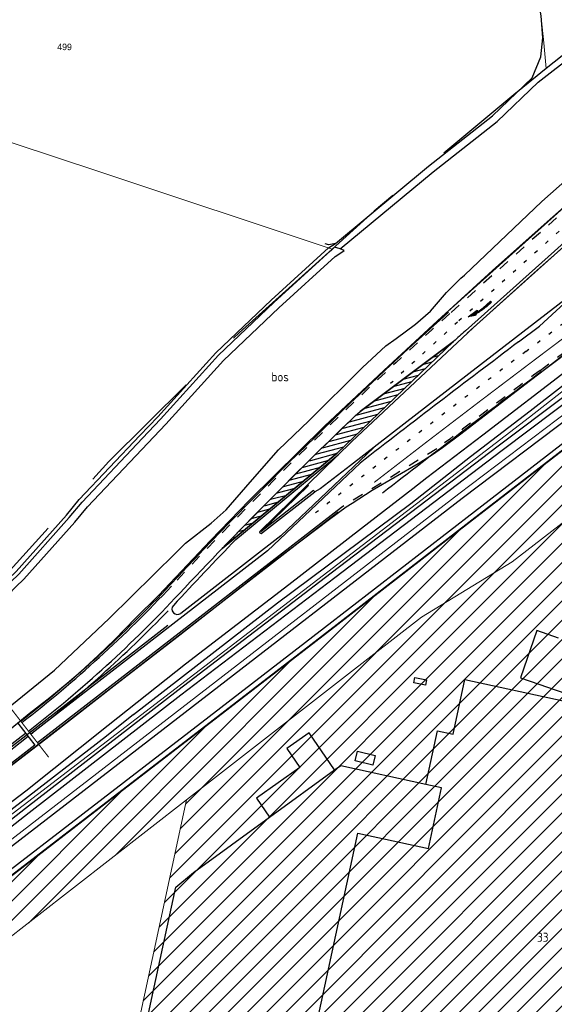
# Model space of a CAD drawing. Header units: metres. Extents: x 233874 to 239264, y 443832 to 448222.
# Tile 169 of 198: x 237457 to 237604, y 446499 to 446770. Entities that reach past the tile are written whole.
import ezdxf
from ezdxf.enums import TextEntityAlignment as Align

# ---------------------------------------------------------------- set-up
doc = ezdxf.new("R2010")
doc.units = ezdxf.units.M
doc.header["$MEASUREMENT"] = 0
for name, pattern in [('DGN3', [54.868356, 36.578904, -18.289452]), ('LIJN1-1', [2, 1, -1]), ('LIJN1-3', [4, 1, -3]), ('PHANTOM', [2.5, 1.25, -0.25, 0.25, -0.25, 0.25, -0.25])]:
    doc.linetypes.add(name, pattern=pattern)
for name, color, linetype in [('BIJGEBOUW', 4, 'Continuous'), ('CULTUURAANDUIDING', 253, 'Continuous'), ('DAKRAND-BYG', 4, 'Continuous'), ('Goud-kadastrale grenzen', 13, 'Continuous'), ('Goud-markering', 7, 'Continuous'), ('Goud-ontwerp', 2, 'Continuous'), ('Goud-werkgrens', 210, 'PHANTOM'), ('HOOFDGEBOUW', 4, 'Continuous'), ('HOUTWAL', 253, 'Continuous'), ('HUISNUMMER', 253, 'Continuous'), ('INSTEEKSLOOT', 153, 'Continuous'), ('KANTVERH', 253, 'Continuous'), ('MIDSLTGREPPEL', 253, 'Continuous'), ('OVLIJNOBJ', 253, 'Continuous')]:
    doc.layers.add(name, color=color, linetype=linetype)
for name, color, linetype, lineweight in [('G01 kadestrale perceelsgrens', 73, 'Continuous', 0), ('G02 kadestrale sectiegrens', 73, 'DGN3', 30), ('Z01 perceelnummer', 73, 'Continuous', 13)]:
    doc.layers.add(name, color=color, linetype=linetype, lineweight=lineweight)
doc.layers.add('Goud-eigendom bedrijf', color=7, linetype='Continuous', true_color=0xffd6ad)
doc.layers.add('Goud-hulp', color=210, linetype='Continuous', plot=False)
doc.styles.get("Standard").update_dxf_attribs({"font": 'iso.shx'})
doc.styles.add('Styledgn001', font='dgn001.shx')

# ---------------------------------------------------------------- blocks, each defined once
blk = doc.blocks.new('pl75-08')
at = {"const_width": 0.2}
blk.add_lwpolyline([(7.08, -0.6), (4.7, -0.35), (5.11, -0.1, 0.070526), (1.44, 0.27), (0.1, 0.24), (0.1, 0.44), (1.86, 0.44, -0.043128), (5.19, -0.01), (5.71, 0.27)], format="xyb", close=True, dxfattribs=at)
blk.add_lwpolyline([(7.5, -0.75), (4.39, -0.42), (4.85, -0.14, 0.065796), (1.45, 0.17), (0, 0.14), (0, 0.54), (1.86, 0.54, -0.042689), (5.17, 0.1), (5.72, 0.38)], format="xyb", close=True)
for points in [[(6.71, -0.4), (6.65, -0.55), (5.74, 0.21), (4.79, -0.29)], [(5.22, 0.12), (5.22, 0.06), (5.18, 0.1)], [(5.15, -0.03), (5.22, -0.2), (5.08, -0.04), (5.05, -0.21)], [(7.5, -0.75), (7.14, -0.52), (7.02, -0.7)]]:
    blk.add_solid(points)
blk = doc.blocks.new('A$C1532452F')
at = {"layer": 'Goud-eigendom bedrijf', "linetype": 'Continuous'}
h = blk.add_hatch(dxfattribs=at)
h.set_pattern_fill('ANSI31', color=256, scale=30)
h.paths.add_polyline_path([(237716.228, 446538.907), (237725.098, 446587.991, 0.0700507), (237726.998, 446632.131, 0.0861863), (237713.769, 446677.584), (237706.53, 446689.253), (237697.334, 446701.204), (237643.739, 446659.758), (237592.828, 446620.445), (237567.89, 446605.219), (237546.894, 446588.962), (237503.169, 446554.943), (237471.671, 446409.243), (237480.682, 446407.331), (237483.56, 446406.72), (237587.23, 446384.59), (237676.949, 446365.49), (237680.371, 446378.489), (237680.967, 446380.87), (237689.44, 446414.74), (237704.584, 446481.23)])
edge = h.paths.add_edge_path()
edge.add_line((237567.89, 446605.219), (237592.828, 446620.445))
edge.add_line((237592.828, 446620.445), (237643.739, 446659.758))
edge.add_line((237643.739, 446659.758), (237697.334, 446701.204))
edge.add_line((237697.334, 446701.204), (237706.53, 446689.253))
edge.add_line((237706.53, 446689.253), (237713.769, 446677.584))
edge.add_arc((237589.518, 446616.769), 138.336, 6.37565, 26.0794, ccw=False)
edge.add_arc((237569.292, 446616.809), 158.448, -10.4789, 5.54936, ccw=False)
edge.add_line((237725.098, 446587.991), (237716.228, 446538.907))
edge.add_line((237716.228, 446538.907), (237704.584, 446481.23))
edge.add_line((237704.584, 446481.23), (237689.44, 446414.74))
edge.add_line((237689.44, 446414.74), (237680.967, 446380.87))
edge.add_line((237680.967, 446380.87), (237682.746, 446380.387))
edge.add_line((237682.746, 446380.387), (237690.838, 446378.136))
edge.add_line((237690.838, 446378.136), (237696.494, 446376.582))
edge.add_line((237696.494, 446376.582), (237709.498, 446438.712))
edge.add_line((237709.498, 446438.712), (237728.236, 446529.319))
edge.add_line((237728.236, 446529.319), (237738.01, 446576.139))
edge.add_ellipse((237560.444, 446619.247), major_axis=(177.566, -43.108), ratio=1, start_angle=0, end_angle=8.53038)
edge.add_ellipse((237559.213, 446619.233), major_axis=(183.227, -16.278), ratio=1, start_angle=0, end_angle=6.69833)
edge.add_ellipse((237595.203, 446620.326), major_axis=(147.885, 4.112), ratio=1, start_angle=0, end_angle=7.7014)
edge.add_ellipse((237587.065, 446618.2), major_axis=(154.138, 26.019), ratio=1, start_angle=0, end_angle=7.76654)
edge.add_ellipse((237618.646, 446629.152), major_axis=(117.627, 35.658), ratio=1, start_angle=0, end_angle=6.72842)
edge.add_ellipse((237580.199, 446608.021), major_axis=(151.086, 70.325), ratio=1, start_angle=0, end_angle=4.86263)
edge.add_ellipse((237670.03, 446660.868), major_axis=(54.75, 30.032), ratio=1, start_angle=0, end_angle=5.65858)
edge.add_ellipse((237692.736, 446676.384), major_axis=(28.816, 19.768), ratio=1, start_angle=0, end_angle=9.89098)
edge.add_ellipse((237691.124, 446675.025), major_axis=(26.604, 25.783), ratio=1, start_angle=0, end_angle=12.03342)
edge.add_ellipse((237700.71, 446689.064), major_axis=(11.058, 16.724), ratio=1, start_angle=0, end_angle=11.91792)
edge.add_ellipse((237699.563, 446686.236), major_axis=(8.513, 21.475), ratio=1, start_angle=0, end_angle=10.45166)
edge.add_ellipse((237699.631, 446686.354), major_axis=(4.408, 22.545), ratio=1, start_angle=0, end_angle=12.1053)
edge.add_ellipse((237699.594, 446688.8), major_axis=(-0.381, 20.522), ratio=1, start_angle=0, end_angle=13.45617)
edge.add_ellipse((237721.847, 446605.114), major_axis=(-27.399, 103.556), ratio=1, start_angle=0, end_angle=6.39341)
edge.add_ellipse((237727.156, 446589.846), major_axis=(-44.069, 115.129), ratio=1, start_angle=0, end_angle=4.23416)
edge.add_line((237674.707, 446701.407), (237662.978, 446694.399))
edge.add_line((237662.978, 446694.399), (237623.044, 446663.773))
edge.add_line((237623.044, 446663.773), (237583.264, 446633.066))
edge.add_line((237583.264, 446633.066), (237541.902, 446601.052))
edge.add_line((237541.902, 446601.052), (237510.035, 446576.49))
edge.add_line((237510.035, 446576.49), (237417.107, 446504.948))
edge.add_line((237417.107, 446504.948), (237409.37, 446499.068))
edge.add_line((237409.37, 446499.068), (237412.968, 446485.056))
edge.add_line((237412.968, 446485.056), (237413.031, 446484.813))
edge.add_line((237413.031, 446484.813), (237503.169, 446554.943))
edge.add_line((237503.169, 446554.943), (237546.894, 446588.962))
edge.add_line((237546.894, 446588.962), (237567.89, 446605.219))
h.paths.add_polyline_path([(237649.958, 446491.197), (237657.116, 446491.197), (237657.116, 446493.897), (237649.958, 446493.897)], flags=24)
h.paths.add_polyline_path([(237704.127, 446699.169), (237711.369, 446699.169), (237711.369, 446701.869), (237704.127, 446701.869)], flags=24)
h.paths.add_polyline_path([(237666.368, 446688.398), (237672.84, 446688.398), (237672.84, 446691.098), (237666.368, 446691.098)], flags=24)
at = {"layer": 'G01 kadestrale perceelsgrens'}
for p in [(237413.031, 446484.813), (237471.671, 446409.243)]:
    blk.add_line(p, (237503.169, 446554.943), dxfattribs=at)
at = {"layer": 'G01 kadestrale perceelsgrens', "flags": 128}
for points in [[(237598.98, 446785.885), (237600.545, 446772.743), (237601.589, 446763.333), (237602.235, 446756.197)], [(237380.099, 446760.749), (237420.347, 446747.277), (237479.003, 446727.879), (237543.234, 446706.541)], [(237409.247, 446515.964), (237597.61, 446660.233), (237637.024, 446691.07), (237664.042, 446711.618)], [(237301.562, 446426.287), (237323.452, 446442.61), (237493.769, 446574.048), (237578.126, 446639.122), (237608.703, 446662.274), (237661.512, 446702.196)], [(237409.37, 446499.068), (237417.107, 446504.948), (237510.035, 446576.49), (237541.902, 446601.052), (237583.264, 446633.066), (237623.044, 446663.773), (237662.978, 446694.399), (237674.707, 446701.407)], [(237503.169, 446554.943), (237546.894, 446588.962), (237567.89, 446605.219), (237592.828, 446620.445), (237643.739, 446659.758), (237697.334, 446701.204), (237706.53, 446689.253), (237713.769, 446677.584)]]:
    blk.add_lwpolyline(points, dxfattribs=at)
at = {"layer": 'G02 kadestrale sectiegrens', "flags": 128}
for points in [[(237649.425, 446793.932), (237645.222, 446790.615), (237632.256, 446780.382), (237602.235, 446756.197)], [(237602.235, 446756.197), (237593.313, 446749.009), (237554.811, 446716.955), (237543.234, 446706.541)], [(237543.234, 446706.541), (237517.64, 446683.516), (237481.725, 446648.027), (237447.623, 446610.572), (237413.854, 446572.336), (237378.366, 446536.596), (237341.549, 446502.43), (237302.952, 446471.819)]]:
    blk.add_lwpolyline(points, dxfattribs=at)
at = {"layer": 'Z01 perceelnummer', "linetype": 'Continuous', "lineweight": 13, "style": 'Styledgn001'}
blk.add_text('499', height=1.8, dxfattribs=at).set_placement((237469.566, 446762.186), align=Align.MIDDLE_CENTER)
blk = doc.blocks.new('A$C134E523E')
at = {"layer": 'G01 kadestrale perceelsgrens', "color": 20, "const_width": 0.5, "flags": 128}
blk.add_lwpolyline([(237409.37, 446499.07), (237417.11, 446504.95), (237510.04, 446576.49), (237541.9, 446601.05), (237583.26, 446633.07), (237623.04, 446663.77), (237662.98, 446694.4), (237674.71, 446701.41, -0.018477), (237683.09, 446704.97, -0.027904), (237694.45, 446708.67, -0.058781), (237699.21, 446709.32, -0.052869), (237704.04, 446708.9, -0.045636), (237708.08, 446707.71, -0.052049), (237711.77, 446705.79, -0.052554), (237717.73, 446700.81, -0.043184), (237721.55, 446696.15, -0.024695), (237724.78, 446690.9, -0.02122), (237731.29, 446678.35, -0.029367), (237736.27, 446664.81, -0.033901), (237741.2, 446644.22, -0.033616), (237743.09, 446624.44, -0.029235), (237742.44, 446602.96, -0.037238), (237738.01, 446576.14)], format="xyb", dxfattribs=at)

msp = doc.modelspace()

# ---------------------------------------------------------------- hatches: boundary and pattern name
at = {"layer": 'Goud-markering', "linetype": 'Continuous', "ltscale": 3}
h = msp.add_hatch(dxfattribs=at)
h.set_pattern_fill('ANSI31', color=256, scale=10, angle=150)
edge = h.paths.add_edge_path()
edge.add_line((237550.94, 446661.866), (237576.684, 446681.087))
edge.add_line((237576.684, 446681.087), (237544.639, 446650.323))
edge.add_line((237544.639, 446650.323), (237512.946, 446624.09))
edge.add_arc((238389.646, 445780.33), 1216.771, 133.573768, 136.09686, ccw=False)

# ---------------------------------------------------------------- linework, layer by layer
at = {"layer": 'BIJGEBOUW'}
for points in [[(237569.27, 446587.95), (237568.96, 446586.49), (237565.73, 446587.18), (237566.05, 446588.65), (237569.27, 446587.95)], [(237555.09, 446567.18), (237554.46, 446564.51), (237549.58, 446565.65), (237550.2, 446568.32), (237555.09, 446567.18)]]:
    msp.add_lwpolyline(points, dxfattribs=at)
at = {"layer": 'DAKRAND-BYG'}
msp.add_line((237525.96, 446550.13), (237543.9, 446563.17), dxfattribs=at)
msp.add_lwpolyline([(237543.9, 446563.17), (237536.97, 446573.4), (237530.78, 446569.03), (237534.34, 446563.87), (237522.45, 446555.36), (237525.96, 446550.13)], dxfattribs=at)
at = {"layer": 'Goud-hulp', "linetype": 'Continuous'}
for p, q in [((237626.625, 446735.512), (237575.136, 446689.378)), ((237631.964, 446729.554), (237580.474, 446683.42)), ((237544.901, 446634.153), (237335.89, 446472.195)), ((237498.04, 446602.902), (237333.44, 446475.357)), ((237456.693, 446575.993), (237461.351, 446569.981)), ((237458.84, 446573.222), (237333.103, 446475.792)), ((237459.514, 446572.353), (237333.777, 446474.922)), ((237461.351, 446569.981), (237335.614, 446472.551))]:
    msp.add_line(p, q, dxfattribs=at)
at = {"layer": 'Goud-hulp', "linetype": 'Continuous', "flags": 128}
msp.add_lwpolyline([(237409.37, 446499.068), (237417.107, 446504.948), (237510.035, 446576.49), (237541.902, 446601.052), (237583.264, 446633.066), (237623.044, 446663.773), (237662.978, 446694.399), (237674.707, 446701.407, -0.0184771), (237683.087, 446704.975, -0.0279038), (237694.448, 446708.67, -0.0587812), (237699.213, 446709.322, -0.0528685), (237704.039, 446708.899, -0.0456356), (237708.076, 446707.711, -0.0520487), (237711.768, 446705.788, -0.052554), (237717.728, 446700.808, -0.0431843), (237721.552, 446696.152, -0.0246952), (237724.78, 446690.9, -0.0212204), (237731.285, 446678.346, -0.0293667), (237736.273, 446664.81, -0.0339009), (237741.203, 446644.219, -0.0336164), (237743.088, 446624.438, -0.0292353), (237742.44, 446602.955, -0.037238), (237738.01, 446576.139)], format="xyb", dxfattribs=at)
at = {"layer": 'Goud-hulp', "linetype": 'Continuous'}
msp.add_lwpolyline([(237550.94, 446661.866), (237576.684, 446681.087), (237544.639, 446650.323), (237512.946, 446624.09, -0.0110095), (237550.94, 446661.866, -25.6142205)], format="xyb", dxfattribs=at)
for centre, radius, start, end in [((238389.646, 445780.33), 1220.271, 131.860463, 136.90212), ((240002.881, 443483.072), 3992.975, 126.982728, 127.771335), ((237243.419, 446852.872), 349.5, 307.77133, 316.90212), ((237243.419, 446852.872), 354, 307.77133, 316.00785)]:
    msp.add_arc(centre, radius, start, end, dxfattribs=at)
at = {"layer": 'Goud-markering', "linetype": 'LIJN1-3'}
for p, q in [((237596.584, 446678.339), (237705.58, 446760.422)), ((237629.565, 446732.776), (237577.805, 446686.399))]:
    msp.add_line(p, q, dxfattribs=at)
at = {"layer": 'Goud-markering', "linetype": 'LIJN1-1', "ltscale": 3}
for p, q in [((237600.509, 446673.127), (237688.534, 446739.417)), ((237627.429, 446735.159), (237575.67, 446688.782)), ((237572.099, 446651.533), (237545.815, 446635.43))]:
    msp.add_line(p, q, dxfattribs=at)
at = {"layer": 'Goud-markering', "linetype": 'Continuous'}
for p, q in [((237631.7, 446730.392), (237579.941, 446684.016)), ((237624.213, 446707.314), (237600.391, 446685.337)), ((237594.599, 446680.975), (237600.391, 446685.337)), ((237576.684, 446681.087), (237550.94, 446661.866)), ((237550.95, 446647.633), (237525.428, 446623.428)), ((237545.815, 446635.43), (237462.142, 446570.594)), ((237525.428, 446623.428), (237460.304, 446572.965)), ((237459.635, 446573.839), (237459.63, 446573.835))]:
    msp.add_line(p, q, dxfattribs=at)
at = {"layer": 'Goud-markering', "linetype": 'Continuous', "ltscale": 3}
for p, q in [((237544.639, 446650.323), (237576.684, 446681.087)), ((237512.946, 446624.09), (237544.639, 446650.323))]:
    msp.add_line(p, q, dxfattribs=at)
at = {"layer": 'Goud-markering', "linetype": 'LIJN1-3', "const_width": 0.3, "flags": 128}
msp.add_lwpolyline([(237554.856, 446642.31, -0.003441), (237598.569, 446675.703), (237667.668, 446727.74)], format="xyb", dxfattribs=at)
at = {"layer": 'Goud-markering', "linetype": 'LIJN1-1', "ltscale": 3}
for centre, radius, start, end in [((238389.646, 445780.33), 1219.771, 131.860463, 136.90212), ((240002.881, 443483.072), 3993.475, 126.982728, 127.49472)]:
    msp.add_arc(centre, radius, start, end, dxfattribs=at)
at = {"layer": 'Goud-markering', "linetype": 'LIJN1-3'}
for centre, radius, start, end in [((238389.646, 445780.33), 1216.571, 131.860463, 133.081257), ((240002.881, 443483.072), 4000, 126.982728, 128.033635)]:
    msp.add_arc(centre, radius, start, end, dxfattribs=at)
at = {"layer": 'Goud-markering', "linetype": 'Continuous'}
for centre, radius, start, end in [((238389.646, 445780.33), 1213.371, 131.860463, 132.067287), ((240002.881, 443483.072), 4003.3, 126.982728, 127.768856)]:
    msp.add_arc(centre, radius, start, end, dxfattribs=at)
at = {"layer": 'Goud-markering', "linetype": 'Continuous', "ltscale": 3}
for centre, radius, start, end in [((238389.646, 445780.33), 1216.771, 133.573768, 136.90212), ((237243.419, 446852.872), 350, 307.77133, 316.90212), ((237243.419, 446852.872), 353, 307.77133, 316.90212)]:
    msp.add_arc(centre, radius, start, end, dxfattribs=at)
at = {"layer": 'Goud-ontwerp', "linetype": 'Continuous'}
for p, q in [((237601.717, 446673.411), (237688.834, 446739.017)), ((237516.755, 446626.593), (237544.958, 446649.937)), ((237554.665, 446651.845), (237529.112, 446627.612)), ((237529.112, 446627.612), (237501.556, 446606.259))]:
    msp.add_line(p, q, dxfattribs=at)
for centre, radius, start, end in [((238389.646, 445780.33), 1215.771, 135.887416, 137.065593), ((237500.637, 446607.444), 1.5, 137.06559, 307.77133)]:
    msp.add_arc(centre, radius, start, end, dxfattribs=at)
at = {"layer": 'Goud-werkgrens', "ltscale": 3, "const_width": 0.3, "flags": 128}
msp.add_lwpolyline([(237454.421, 446580.558), (237465.204, 446566.642)], dxfattribs=at)
at = {"layer": 'HOOFDGEBOUW'}
for points in [[(237605.6, 446599.47), (237599.64, 446601.54), (237595.12, 446588.5), (237607.57, 446584.19), (237606.88, 446582.18)], [(237665.36, 446557.4), (237662.36, 446548.74), (237661.13, 446549.01), (237660.24, 446544.91), (237657.71, 446545.79), (237654.85, 446532.54), (237648.92, 446533.82), (237622.61, 446412.05), (237592.93, 446418.46), (237598.19, 446442.79), (237590.29, 446444.49), (237590.2, 446444.05), (237531.16, 446456.81), (237550.37, 446545.74), (237569.78, 446541.55), (237573.38, 446558.21), (237569.06, 446559.15), (237572.26, 446573.97), (237576.54, 446573.04), (237579.78, 446588.04), (237606.88, 446582.18)]]:
    msp.add_lwpolyline(points, dxfattribs=at)
at = {"layer": 'HOUTWAL'}
for points in [[(237544.14, 446708.09), (237569.8, 446729.33), (237587.42, 446743.16), (237598.32, 446753.65), (237600.77, 446759.48), (237601.32, 446764.66), (237600.81, 446770.73), (237599.27, 446779.3), (237597.99, 446786.11), (237599.31, 446787.53), (237598.1, 446803.55), (237593.12, 446840.19)], [(237344.51, 446505.27), (237355.99, 446517.11), (237362.48, 446523.8), (237394.73, 446555.82), (237419.73, 446579.93), (237428.94, 446589.56), (237454.02, 446615.64), (237456.22, 446617.78), (237470.09, 446633.3), (237473.63, 446637.57), (237490.34, 446655.18), (237495.25, 446660.37), (237511.2, 446677.99), (237526.5, 446692.51), (237542.25, 446706.89), (237544.14, 446708.09), (237542.35, 446707.71), (237541.37, 446707.93)]]:
    msp.add_lwpolyline(points, dxfattribs=at)
at = {"layer": 'INSTEEKSLOOT'}
msp.add_line((237542.96, 446706.16), (237543.95, 446707.06), dxfattribs=at)
for points in [[(237488.55, 446578.44), (237528.2, 446609.18), (237564.95, 446636.51), (237581.35, 446649.45), (237597.83, 446661.96), (237615.03, 446675.38), (237631.9, 446688.25), (237644.71, 446698.01), (237649.46, 446701.7), (237653.85, 446705.13), (237657.58, 446708.08), (237662.27, 446711.16), (237665.41, 446712.98), (237667.69, 446714.34), (237674.344, 446716.969)], [(237651.87, 446706.96), (237608.89, 446673.84), (237584.8, 446655.35), (237569.34, 446643.58), (237565.46, 446640.58), (237551.36, 446629.62), (237531.31, 446614.15), (237502.83, 446592.31), (237481.54, 446575.4), (237458.86, 446557.36), (237436.39, 446540.22)], [(237546.54, 446706.18), (237545.43, 446706.56), (237543.95, 446707.06)], [(237343.51, 446500), (237344.84, 446501.37), (237351.92, 446508.42), (237364.6, 446521.68), (237396.87, 446553.72), (237421.9, 446577.86), (237431.1, 446587.48), (237456.15, 446613.53), (237458.39, 446615.7), (237472.36, 446631.34), (237475.87, 446635.57), (237492.51, 446653.11), (237497.44, 446658.32), (237513.35, 446675.89), (237528.55, 446690.31), (237544.08, 446704.5), (237545.91, 446705.66), (237546.54, 446706.18)], [(237344.51, 446505.27), (237350.51, 446509.84), (237356.7, 446516.41), (237363.17, 446523.08), (237395.45, 446555.13), (237420.45, 446579.24), (237429.66, 446588.86), (237454.73, 446614.94), (237456.94, 446617.09), (237470.84, 446632.64), (237474.38, 446636.9), (237491.06, 446654.49), (237495.98, 446659.68), (237511.92, 446677.29), (237527.18, 446691.78), (237542.86, 446706.09), (237542.96, 446706.16)], [(237299.35, 446415.82), (237379.96, 446478.6), (237416.16, 446506.11), (237509.38, 446577.88), (237541.13, 446602.35), (237582.46, 446634.34), (237622.11, 446664.95), (237662.14, 446695.64), (237673.94, 446702.7)], [(237302.46, 446425.09), (237324.37, 446441.43), (237381.04, 446485.16), (237494.68, 446572.86), (237579.07, 446637.95), (237609.41, 446660.93), (237654.27, 446694.84), (237662.42, 446701)], [(237488.55, 446578.44), (237481.08, 446572.46), (237452.77, 446550.52)]]:
    msp.add_lwpolyline(points, dxfattribs=at)
at = {"layer": 'KANTVERH'}
msp.add_line((237505.03, 446534.91), (237525.96, 446550.13), dxfattribs=at)
at = {"layer": 'KANTVERH', "color": 13}
msp.add_lwpolyline([(237601.717, 446673.411), (237631.9, 446696.86), (237649.39, 446710.34), (237657.69, 446716.67), (237672.11, 446728.07), (237679.65, 446733.99), (237683.36, 446736.61), (237686.38, 446738.65), (237689.54, 446740.22), (237692.71, 446741.37), (237695.22, 446741.9), (237699, 446742.08), (237703.78, 446741.16), (237708.5, 446739.31), (237711.11, 446737.79), (237714.11, 446735.8), (237718.28, 446732.36), (237721.54, 446729.13)], dxfattribs=at)
at = {"layer": 'KANTVERH'}
for points in [[(237536.52, 446641.75), (237548.65, 446653.52), (237582.13, 446684.85), (237599.69, 446700.76), (237621.11, 446719.61), (237642.62, 446739.61)], [(237601.62, 446713.31), (237622.19, 446731.47), (237633.309, 446741.248)], [(237675.235, 446713.875), (237672.3, 446712.52), (237665.94, 446709.04), (237662.7, 446707.17), (237658.89, 446704.65), (237642.08, 446692.56), (237625.52, 446679.73), (237589.01, 446652.24), (237542.99, 446617.32), (237500.73, 446585.05), (237458.8, 446552.59), (237417.18, 446519.97), (237375.03, 446487.64), (237333.73, 446455.63), (237300.21, 446430.49), (237278.38, 446411.91), (237275.37, 446409.14), (237272.63, 446403.37)], [(237675.904, 446712.426), (237673.01, 446711.09), (237666.74, 446707.65), (237663.53, 446705.81), (237659.8, 446703.34), (237643.04, 446691.28), (237626.52, 446678.48), (237590.11, 446651.07), (237543.96, 446616.05), (237501.63, 446583.72), (237459.81, 446551.35), (237418.11, 446518.66), (237375.96, 446486.34), (237334.71, 446454.37), (237301.2, 446429.23), (237279.45, 446410.72), (237276.68, 446408.17), (237274.07, 446402.68)], [(237455.02, 446574.72), (237459.79, 446578.68), (237465.55, 446583.13), (237470.24, 446587.04), (237473.92, 446590.2), (237478.81, 446594.66), (237483.32, 446598.99), (237489.05, 446604.85), (237495.45, 446611.22), (237509.79, 446626.29), (237520.4, 446637.34), (237541.17, 446657.76), (237557.48, 446673.07), (237572.29, 446686.82), (237587.45, 446700.64), (237601.62, 446713.31)], [(237608.578, 446693.571), (237580.88, 446672.18), (237562.98, 446658.31)], [(237578.67, 446655.65), (237596.31, 446669.21), (237601.717, 446673.411)], [(237562.98, 446658.31), (237548.3, 446646.92), (237539.99, 446640.49), (237538.46, 446639.71)], [(237447.6, 446558.87), (237465.19, 446572.38), (237483.95, 446587), (237500.49, 446599.74), (237527.5, 446620.81), (237542.54, 446632.18), (237547.15, 446635.61), (237548.73, 446636.63), (237554.32, 446640.19), (237566.95, 446647.52), (237570.89, 446650.01), (237573.64, 446651.89), (237578.67, 446655.65)], [(237538.46, 446639.71), (237538.14, 446640.04), (237523.64, 446628.71), (237536.74, 446641.45), (237536.52, 446641.75), (237523.25, 446628.73), (237523.34, 446628.47), (237523.68, 446628.28), (237524.07, 446628.54), (237538.46, 446639.71)], [(237543.9, 446563.17), (237545.61, 446564.42), (237569.07, 446559.21)], [(237474.42, 446408.82), (237474.48, 446410.83), (237478.73, 446431.27), (237486.82, 446469.23), (237492.56, 446495.67), (237493.5, 446500), (237500.2, 446530.91), (237505.03, 446534.91)]]:
    msp.add_lwpolyline(points, dxfattribs=at)
at = {"layer": 'MIDSLTGREPPEL'}
msp.add_lwpolyline([(237545.43, 446706.56), (237571.06, 446727.77), (237588.73, 446741.65), (237600, 446752.5), (237650.58, 446791.81)], dxfattribs=at)
at = {"layer": 'OVLIJNOBJ'}
for points in [[(237600.98, 446719.62), (237620.82, 446737.14), (237624.22, 446740.89), (237627.97, 446744.03), (237630.83, 446745.93), (237634.55, 446749.31), (237635.61, 446750.32), (237638.72, 446753.7), (237643.06, 446760.8), (237647.26, 446770.55), (237650.72, 446783.35), (237652.32, 446787.33), (237653.14, 446791.25), (237653.62, 446797.06), (237652.74, 446802.83), (237650.9, 446807.59), (237649.12, 446811.21), (237646.39, 446815.34), (237639.78, 446825.02)], [(237442.72, 446571.18), (237466.76, 446590.66), (237481.84, 446604.84), (237500.3, 446623.04), (237502.9, 446625.57), (237509.97, 446631.13), (237514.05, 446634.76), (237520.7, 446642.34), (237528.45, 446651.26), (237536.88, 446659.29), (237551.58, 446673.93), (237558.01, 446679.92), (237560.87, 446681.95), (237566.23, 446685.83), (237570.33, 446689.48), (237574.78, 446694.59), (237578.72, 446698.53), (237579.74, 446699.37), (237600.98, 446719.62)]]:
    msp.add_lwpolyline(points, dxfattribs=at)

# ---------------------------------------------------------------- block references
at = {"layer": 'Goud-hulp', "linetype": 'Continuous'}
msp.add_blockref('A$C134E523E', (0, 0), dxfattribs=at)
at = {"layer": 'Goud-kadastrale grenzen', "linetype": 'Continuous'}
msp.add_blockref('A$C1532452F', (0, 0), dxfattribs=at)
at = {"layer": 'Goud-markering', "linetype": 'Continuous', "rotation": 221.9790126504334}
msp.add_blockref('pl75-08', (237586.763, 446692.308), dxfattribs=at)

# ---------------------------------------------------------------- texts
at = {"layer": 'CULTUURAANDUIDING'}
msp.add_text('bos', height=2.5, dxfattribs=at).set_placement((237526.53, 446670.11))
at = {"layer": 'HUISNUMMER'}
msp.add_text('33', height=2.5, dxfattribs=at).set_placement((237599.69, 446515.87))

doc.saveas('drawing.dxf')
